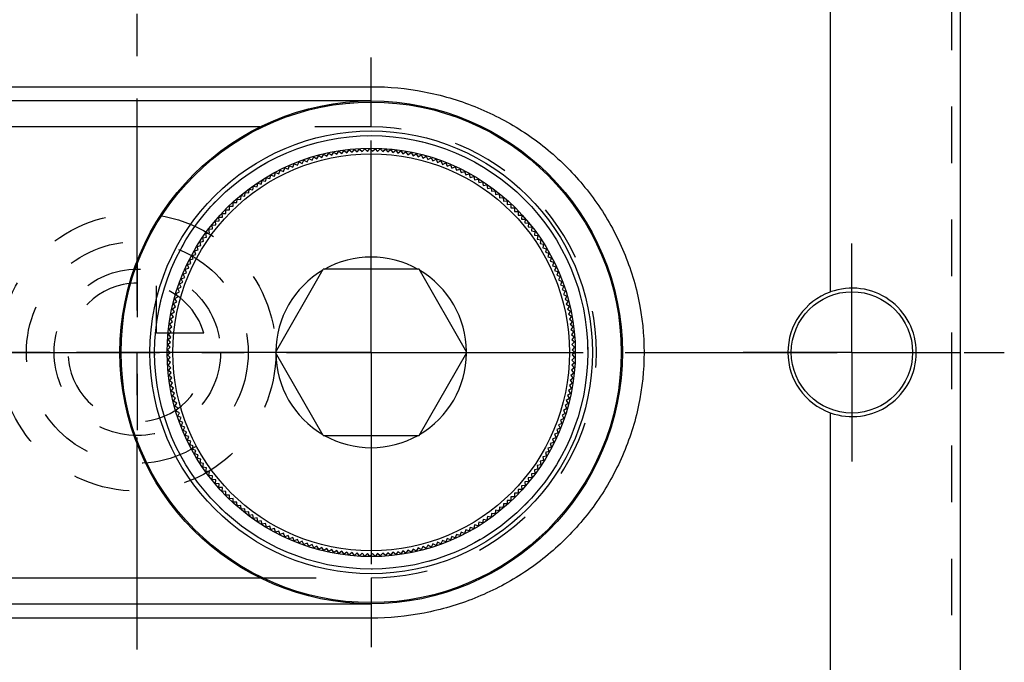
# Model space of a CAD drawing. Header units: millimetres. Extents: x 400 to 600, y 387 to 613.
# Tile 3 of 4: x 486 to 600, y 464 to 538. Entities that reach past the tile are written whole.
import ezdxf

# ---------------------------------------------------------------- set-up
doc = ezdxf.new("R2010")
doc.units = ezdxf.units.MM
doc.header["$LTSCALE"] = 65.185185
doc.linetypes.add('CENTER', pattern=[0.6, 0.375, -0.075, 0.075, -0.075])
doc.linetypes.add('HIDDEN', pattern=[0.2, 0.1, -0.1])
doc.layers.get('0').update_dxf_attribs({"linetype": 'CONTINUOUS'})
for name, color, linetype in [('ACHSEN_S', 7, 'CONTINUOUS'), ('FASEN', 7, 'CONTINUOUS'), ('FLAECHEN', 7, 'CONTINUOUS'), ('KOERPER', 7, 'CONTINUOUS'), ('KONST.EL_MIT_GEO', 7, 'CONTINUOUS'), ('KURVEN', 7, 'CONTINUOUS')]:
    doc.layers.add(name, color=color, linetype=linetype)

msp = doc.modelspace()

# ---------------------------------------------------------------- linework, layer by layer
at = {"color": 7, "linetype": 'Continuous'}
msp.add_line((595, 607.5), (595, 392.5), dxfattribs=at)
at = {"layer": 'ACHSEN_S', "color": 2, "linetype": 'CENTER'}
for p, q in [((500, 387.5), (500, 612.5)), ((399.91, 500), (600.09, 500))]:
    msp.add_line(p, q, dxfattribs=at)
at = {"layer": 'FASEN', "color": 7, "linetype": 'Continuous'}
for radius in [25, 23.56]:
    msp.add_circle((527, 500), radius, dxfattribs=at)
at = {"layer": 'FLAECHEN', "color": 2, "linetype": 'CENTER'}
for p, q in [((527, 500), (527, 534)), ((582.5, 500), (582.5, 512.57)), ((457, 500), (487, 500)), ((527, 500), (493, 500)), ((527, 500), (561, 500)), ((527, 500), (527, 466)), ((582.5, 500), (569.93, 500)), ((582.5, 500), (595.07, 500)), ((582.5, 500), (582.5, 487.43))]:
    msp.add_line(p, q, dxfattribs=at)
at = {"layer": 'FLAECHEN', "color": 7, "linetype": 'Continuous'}
msp.add_circle((582.5, 500), 7, dxfattribs=at)
at = {"layer": 'KOERPER', "color": 7, "linetype": 'Continuous'}
for p, q in [((580, 587.21), (580, 506.97)), ((514.15, 526), (461, 526)), ((580, 493.03), (580, 412.79)), ((461, 474), (514.15, 474))]:
    msp.add_line(p, q, dxfattribs=at)
at = {"layer": 'KOERPER', "color": 8, "linetype": 'HIDDEN'}
for p, q in [((527, 526), (527, 529)), ((527, 526), (514.15, 526)), ((514.15, 474), (527, 474)), ((527, 474), (527, 471))]:
    msp.add_line(p, q, dxfattribs=at)
msp.add_arc((527, 500), 26, 270, 90, dxfattribs=at)
at = {"layer": 'KOERPER', "color": 7, "linetype": 'Continuous'}
for centre, start, end in [((582.51, 500), 109.8176, 180.0243), ((582.52, 500.01), 359.9327, 109.9044), ((582.51, 500), 179.9757, 250.1824), ((582.52, 499.99), 250.0956, 0.0673)]:
    msp.add_arc(centre, 7.4, start, end, dxfattribs=at)
at = {"layer": 'KONST.EL_MIT_GEO', "color": 8, "linetype": 'HIDDEN'}
for p, q in [((595, 581.5), (595, 418.5)), ((594, 580.5), (594, 419.5))]:
    msp.add_line(p, q, dxfattribs=at)
at = {"layer": 'KONST.EL_MIT_GEO', "color": 7, "linetype": 'Continuous'}
for p, q in [((461, 530.65), (527, 530.65)), ((527, 529), (527, 530.65)), ((527, 529), (461, 529)), ((521.31, 522.49), (521.52, 522.85)), ((521.52, 522.85), (521.88, 522.63)), ((521.88, 522.63), (522.1, 522.98)), ((522.1, 522.98), (522.46, 522.75)), ((522.46, 522.75), (522.69, 523.1)), ((522.69, 523.1), (523.04, 522.86)), ((523.04, 522.86), (523.28, 523.2)), ((523.28, 523.2), (523.62, 522.95)), ((523.62, 522.95), (523.87, 523.29)), ((523.87, 523.29), (524.2, 523.03)), ((524.2, 523.03), (524.46, 523.36)), ((524.46, 523.36), (524.79, 523.09)), ((524.79, 523.09), (525.06, 523.42)), ((525.06, 523.42), (525.38, 523.14)), ((525.38, 523.14), (525.66, 523.46)), ((525.66, 523.46), (525.97, 523.18)), ((525.97, 523.18), (526.25, 523.49)), ((526.25, 523.49), (526.56, 523.19)), ((526.56, 523.19), (526.85, 523.5)), ((526.85, 523.5), (527.15, 523.2)), ((527.15, 523.2), (527.45, 523.49)), ((527.45, 523.49), (527.74, 523.19)), ((527.74, 523.19), (528.05, 523.48)), ((528.05, 523.48), (528.33, 523.16)), ((528.33, 523.16), (528.64, 523.44)), ((528.64, 523.44), (528.92, 523.12)), ((528.92, 523.12), (529.24, 523.39)), ((529.24, 523.39), (529.5, 523.06)), ((529.5, 523.06), (529.83, 523.33)), ((529.83, 523.33), (530.09, 522.99)), ((530.09, 522.99), (530.42, 523.25)), ((530.42, 523.25), (530.67, 522.91)), ((530.67, 522.91), (531.02, 523.15)), ((531.02, 523.15), (531.25, 522.8)), ((531.25, 522.8), (531.6, 523.04)), ((531.6, 523.04), (531.83, 522.69)), ((531.83, 522.69), (532.19, 522.92)), ((532.19, 522.92), (532.41, 522.56)), ((517.95, 521.36), (518.11, 521.75)), ((518.11, 521.75), (518.5, 521.58)), ((518.5, 521.58), (518.67, 521.97)), ((518.67, 521.97), (519.05, 521.79)), ((519.05, 521.79), (519.23, 522.18)), ((519.23, 522.18), (519.61, 521.99)), ((519.61, 521.99), (519.8, 522.37)), ((519.8, 522.37), (520.17, 522.17)), ((520.17, 522.17), (520.37, 522.54)), ((520.37, 522.54), (520.74, 522.34)), ((520.74, 522.34), (520.94, 522.7)), ((520.94, 522.7), (521.31, 522.49)), ((532.41, 522.56), (532.77, 522.78)), ((532.77, 522.78), (532.98, 522.41)), ((532.98, 522.41), (533.35, 522.63)), ((533.35, 522.63), (533.55, 522.25)), ((533.55, 522.25), (533.92, 522.46)), ((533.92, 522.46), (534.11, 522.08)), ((534.11, 522.08), (534.49, 522.27)), ((534.49, 522.27), (534.67, 521.89)), ((534.67, 521.89), (535.05, 522.08)), ((535.05, 522.08), (535.23, 521.69)), ((535.23, 521.69), (535.61, 521.86)), ((535.61, 521.86), (535.78, 521.47)), ((515.83, 520.33), (515.95, 520.74)), ((515.95, 520.74), (516.35, 520.61)), ((516.35, 520.61), (516.48, 521.01)), ((516.48, 521.01), (516.88, 520.87)), ((516.88, 520.87), (517.02, 521.27)), ((517.02, 521.27), (517.41, 521.12)), ((517.41, 521.12), (517.56, 521.52)), ((517.56, 521.52), (517.95, 521.36)), ((535.78, 521.47), (536.16, 521.64)), ((536.16, 521.64), (536.32, 521.24)), ((536.32, 521.24), (536.71, 521.4)), ((536.71, 521.4), (536.86, 521)), ((536.86, 521), (537.25, 521.14)), ((537.25, 521.14), (537.39, 520.74)), ((537.39, 520.74), (537.79, 520.88)), ((537.79, 520.88), (537.91, 520.47)), ((537.91, 520.47), (538.32, 520.6)), ((538.32, 520.6), (538.43, 520.19)), ((513.82, 519.09), (513.9, 519.51)), ((513.9, 519.51), (514.31, 519.42)), ((514.31, 519.42), (514.4, 519.83)), ((514.4, 519.83), (514.81, 519.74)), ((514.81, 519.74), (514.91, 520.15)), ((514.91, 520.15), (515.32, 520.04)), ((515.32, 520.04), (515.42, 520.45)), ((515.42, 520.45), (515.83, 520.33)), ((538.43, 520.19), (538.84, 520.3)), ((538.84, 520.3), (538.94, 519.89)), ((538.94, 519.89), (539.35, 519.99)), ((539.35, 519.99), (539.44, 519.58)), ((539.44, 519.58), (539.85, 519.67)), ((539.85, 519.67), (539.93, 519.26)), ((512.4, 518.03), (512.45, 518.45)), ((512.45, 518.45), (512.87, 518.4)), ((512.87, 518.4), (512.92, 518.82)), ((512.92, 518.82), (513.34, 518.75)), ((513.34, 518.75), (513.41, 519.17)), ((513.41, 519.17), (513.82, 519.09)), ((539.93, 519.26), (540.35, 519.34)), ((540.35, 519.34), (540.42, 518.92)), ((540.42, 518.92), (540.84, 518.99)), ((540.84, 518.99), (540.9, 518.58)), ((540.9, 518.58), (541.32, 518.64)), ((541.32, 518.64), (541.36, 518.22)), ((511.07, 516.87), (511.08, 517.29)), ((511.08, 517.29), (511.51, 517.27)), ((511.51, 517.27), (511.53, 517.69)), ((511.53, 517.69), (511.95, 517.65)), ((511.95, 517.65), (511.98, 518.08)), ((511.98, 518.08), (512.4, 518.03)), ((541.36, 518.22), (541.78, 518.27)), ((541.78, 518.27), (541.82, 517.84)), ((541.82, 517.84), (542.24, 517.88)), ((542.24, 517.88), (542.27, 517.46)), ((542.27, 517.46), (542.69, 517.49)), ((542.69, 517.49), (542.71, 517.07)), ((509.81, 516.03), (510.24, 516.03)), ((510.24, 516.03), (510.23, 516.46)), ((510.23, 516.46), (510.65, 516.46)), ((510.65, 516.46), (510.65, 516.88)), ((510.65, 516.88), (511.07, 516.87)), ((542.71, 517.07), (543.13, 517.08)), ((543.13, 517.08), (543.14, 516.66)), ((543.14, 516.66), (543.56, 516.67)), ((543.56, 516.67), (543.56, 516.25)), ((543.56, 516.25), (543.98, 516.24)), ((543.98, 516.24), (543.97, 515.82)), ((509.02, 515.13), (509.44, 515.16)), ((509.06, 514.71), (509.02, 515.13)), ((509.41, 515.58), (509.83, 515.6)), ((509.44, 515.16), (509.41, 515.58)), ((509.83, 515.6), (509.81, 516.03)), ((543.97, 515.82), (544.39, 515.81)), ((544.39, 515.81), (544.36, 515.38)), ((544.36, 515.38), (544.79, 515.36)), ((544.79, 515.36), (544.75, 514.94)), ((544.75, 514.94), (545.17, 514.9)), ((545.17, 514.9), (545.12, 514.48)), ((507.92, 513.72), (508.34, 513.78)), ((508.27, 514.2), (508.69, 514.25)), ((508.34, 513.78), (508.27, 514.2)), ((508.64, 514.67), (509.06, 514.71)), ((508.69, 514.25), (508.64, 514.67)), ((545.12, 514.48), (545.54, 514.43)), ((545.54, 514.43), (545.49, 514.01)), ((545.49, 514.01), (545.91, 513.96)), ((545.91, 513.96), (545.84, 513.54)), ((507.25, 512.73), (507.66, 512.81)), ((507.34, 512.32), (507.25, 512.73)), ((507.58, 513.23), (507.99, 513.3)), ((507.66, 512.81), (507.58, 513.23)), ((507.99, 513.3), (507.92, 513.72)), ((545.84, 513.54), (546.25, 513.47)), ((546.25, 513.47), (546.18, 513.06)), ((546.18, 513.06), (546.59, 512.98)), ((546.59, 512.98), (546.5, 512.56)), ((506.62, 511.71), (507.03, 511.81)), ((506.74, 511.3), (506.62, 511.71)), ((506.93, 512.22), (507.34, 512.32)), ((507.03, 511.81), (506.93, 512.22)), ((546.5, 512.56), (546.91, 512.48)), ((546.91, 512.48), (546.81, 512.06)), ((546.81, 512.06), (547.22, 511.96)), ((547.22, 511.96), (547.11, 511.56)), ((547.11, 511.56), (547.52, 511.45)), ((506.06, 510.66), (506.46, 510.78)), ((506.19, 510.25), (506.06, 510.66)), ((506.33, 511.18), (506.74, 511.3)), ((506.46, 510.78), (506.33, 511.18)), ((547.52, 511.45), (547.4, 511.04)), ((547.4, 511.04), (547.81, 510.92)), ((547.81, 510.92), (547.68, 510.52)), ((547.68, 510.52), (548.08, 510.39)), ((548.08, 510.39), (547.94, 509.99)), ((505.54, 509.58), (505.94, 509.72)), ((505.7, 509.18), (505.54, 509.58)), ((505.79, 510.12), (506.19, 510.25)), ((505.94, 509.72), (505.79, 510.12)), ((515.94, 500), (521.47, 509.58)), ((532.53, 509.58), (521.47, 509.58)), ((538.06, 500), (532.53, 509.58)), ((547.94, 509.99), (548.34, 509.85)), ((548.34, 509.85), (548.18, 509.45)), ((548.18, 509.45), (548.58, 509.3)), ((548.58, 509.3), (548.42, 508.91)), ((504.87, 507.91), (505.26, 508.09)), ((505.08, 508.47), (505.47, 508.64)), ((505.26, 508.09), (505.08, 508.47)), ((505.3, 509.03), (505.7, 509.18)), ((505.47, 508.64), (505.3, 509.03)), ((548.42, 508.91), (548.81, 508.75)), ((548.81, 508.75), (548.64, 508.36)), ((548.64, 508.36), (549.02, 508.19)), ((549.02, 508.19), (548.84, 507.81)), ((504.5, 506.78), (504.87, 506.97)), ((504.68, 507.35), (505.06, 507.53)), ((504.87, 506.97), (504.68, 507.35)), ((505.06, 507.53), (504.87, 507.91)), ((548.84, 507.81), (549.23, 507.63)), ((549.23, 507.63), (549.04, 507.25)), ((549.04, 507.25), (549.41, 507.06)), ((549.41, 507.06), (549.21, 506.69)), ((504.18, 505.62), (504.55, 505.84)), ((504.33, 506.2), (504.7, 506.41)), ((504.55, 505.84), (504.33, 506.2)), ((504.7, 506.41), (504.5, 506.78)), ((549.21, 506.69), (549.58, 506.49)), ((549.58, 506.49), (549.38, 506.12)), ((549.38, 506.12), (549.74, 505.91)), ((549.74, 505.91), (549.52, 505.55)), ((503.93, 504.46), (504.28, 504.69)), ((504.05, 505.04), (504.41, 505.26)), ((504.28, 504.69), (504.05, 505.04)), ((504.41, 505.26), (504.18, 505.62)), ((549.52, 505.55), (549.89, 505.33)), ((549.89, 505.33), (549.66, 504.98)), ((549.66, 504.98), (550.01, 504.75)), ((550.01, 504.75), (549.78, 504.4)), ((503.73, 503.28), (504.07, 503.53)), ((503.82, 503.87), (504.17, 504.11)), ((504.07, 503.53), (503.82, 503.87)), ((504.17, 504.11), (503.93, 504.46)), ((549.78, 504.4), (550.13, 504.16)), ((550.13, 504.16), (549.88, 503.82)), ((549.88, 503.82), (550.23, 503.57)), ((550.23, 503.57), (549.97, 503.24)), ((503.65, 502.68), (503.99, 502.94)), ((503.92, 502.36), (503.65, 502.68)), ((503.99, 502.94), (503.73, 503.28)), ((549.97, 503.24), (550.31, 502.98)), ((550.31, 502.98), (550.05, 502.65)), ((550.05, 502.65), (550.38, 502.39)), ((550.38, 502.39), (550.11, 502.06)), ((503.55, 501.49), (503.87, 501.77)), ((503.83, 501.18), (503.55, 501.49)), ((503.59, 502.09), (503.92, 502.36)), ((503.87, 501.77), (503.59, 502.09)), ((550.11, 502.06), (550.43, 501.79)), ((550.43, 501.79), (550.15, 501.47)), ((550.15, 501.47), (550.47, 501.2)), ((503.5, 500.3), (503.81, 500.59)), ((503.8, 500), (503.5, 500.3)), ((503.52, 500.9), (503.83, 501.18)), ((503.81, 500.59), (503.52, 500.9)), ((550.47, 501.2), (550.18, 500.89)), ((550.18, 500.89), (550.49, 500.6)), ((550.49, 500.6), (550.2, 500.3)), ((550.2, 500.3), (550.5, 500)), ((503.5, 499.7), (503.8, 500)), ((503.81, 499.41), (503.5, 499.7)), ((503.52, 499.1), (503.81, 499.41)), ((503.83, 498.82), (503.52, 499.1)), ((521.47, 490.43), (515.94, 500)), ((532.53, 490.43), (538.06, 500)), ((550.49, 499.4), (550.18, 499.12)), ((550.18, 499.12), (550.47, 498.81)), ((550.5, 500), (550.2, 499.71)), ((550.2, 499.71), (550.49, 499.4)), ((503.55, 498.51), (503.83, 498.82)), ((503.87, 498.23), (503.55, 498.51)), ((503.59, 497.91), (503.87, 498.23)), ((503.92, 497.64), (503.59, 497.91)), ((550.43, 498.21), (550.11, 497.94)), ((550.11, 497.94), (550.38, 497.61)), ((550.47, 498.81), (550.15, 498.53)), ((550.15, 498.53), (550.43, 498.21)), ((503.65, 497.32), (503.92, 497.64)), ((503.99, 497.06), (503.65, 497.32)), ((503.73, 496.72), (503.99, 497.06)), ((504.07, 496.47), (503.73, 496.72)), ((550.31, 497.02), (549.97, 496.77)), ((549.97, 496.77), (550.23, 496.43)), ((550.38, 497.61), (550.05, 497.35)), ((550.05, 497.35), (550.31, 497.02)), ((503.82, 496.13), (504.07, 496.47)), ((504.17, 495.89), (503.82, 496.13)), ((503.93, 495.54), (504.17, 495.89)), ((550.13, 495.84), (549.78, 495.6)), ((549.78, 495.6), (550.01, 495.25)), ((550.23, 496.43), (549.88, 496.18)), ((549.88, 496.18), (550.13, 495.84)), ((504.28, 495.31), (503.93, 495.54)), ((504.05, 494.96), (504.28, 495.31)), ((504.41, 494.74), (504.05, 494.96)), ((504.18, 494.38), (504.41, 494.74)), ((549.89, 494.67), (549.52, 494.45)), ((549.52, 494.45), (549.74, 494.09)), ((550.01, 495.25), (549.66, 495.02)), ((549.66, 495.02), (549.89, 494.67)), ((504.55, 494.16), (504.18, 494.38)), ((504.33, 493.8), (504.55, 494.16)), ((504.7, 493.59), (504.33, 493.8)), ((504.5, 493.22), (504.7, 493.59)), ((549.58, 493.51), (549.21, 493.31)), ((549.21, 493.31), (549.41, 492.94)), ((549.74, 494.09), (549.38, 493.88)), ((549.38, 493.88), (549.58, 493.51)), ((504.87, 493.03), (504.5, 493.22)), ((504.68, 492.65), (504.87, 493.03)), ((505.06, 492.47), (504.68, 492.65)), ((504.87, 492.09), (505.06, 492.47)), ((549.23, 492.37), (548.84, 492.19)), ((548.84, 492.19), (549.02, 491.81)), ((549.41, 492.94), (549.04, 492.75)), ((549.04, 492.75), (549.23, 492.37)), ((505.26, 491.91), (504.87, 492.09)), ((505.08, 491.53), (505.26, 491.91)), ((505.47, 491.36), (505.08, 491.53)), ((505.3, 490.97), (505.47, 491.36)), ((548.81, 491.25), (548.42, 491.09)), ((548.42, 491.09), (548.58, 490.7)), ((549.02, 491.81), (548.64, 491.64)), ((548.64, 491.64), (548.81, 491.25)), ((505.7, 490.82), (505.3, 490.97)), ((505.54, 490.42), (505.7, 490.82)), ((505.94, 490.28), (505.54, 490.42)), ((505.79, 489.88), (505.94, 490.28)), ((521.47, 490.43), (532.53, 490.43)), ((548.34, 490.15), (547.94, 490.01)), ((547.94, 490.01), (548.08, 489.61)), ((548.58, 490.7), (548.18, 490.55)), ((548.18, 490.55), (548.34, 490.15)), ((506.19, 489.75), (505.79, 489.88)), ((506.06, 489.35), (506.19, 489.75)), ((506.46, 489.22), (506.06, 489.35)), ((506.33, 488.82), (506.46, 489.22)), ((506.74, 488.7), (506.33, 488.82)), ((547.81, 489.08), (547.4, 488.96)), ((547.4, 488.96), (547.52, 488.55)), ((548.08, 489.61), (547.68, 489.48)), ((547.68, 489.48), (547.81, 489.08)), ((506.62, 488.29), (506.74, 488.7)), ((507.03, 488.19), (506.62, 488.29)), ((506.93, 487.78), (507.03, 488.19)), ((507.34, 487.68), (506.93, 487.78)), ((507.25, 487.27), (507.34, 487.68)), ((547.22, 488.04), (546.81, 487.94)), ((546.81, 487.94), (546.91, 487.53)), ((547.52, 488.55), (547.11, 488.44)), ((547.11, 488.44), (547.22, 488.04)), ((507.66, 487.19), (507.25, 487.27)), ((507.58, 486.77), (507.66, 487.19)), ((507.99, 486.7), (507.58, 486.77)), ((507.92, 486.28), (507.99, 486.7)), ((546.25, 486.53), (545.84, 486.46)), ((546.59, 487.02), (546.18, 486.94)), ((546.18, 486.94), (546.25, 486.53)), ((546.91, 487.53), (546.5, 487.44)), ((546.5, 487.44), (546.59, 487.02)), ((508.34, 486.22), (507.92, 486.28)), ((508.27, 485.8), (508.34, 486.22)), ((508.69, 485.75), (508.27, 485.8)), ((508.64, 485.33), (508.69, 485.75)), ((545.54, 485.57), (545.12, 485.52)), ((545.12, 485.52), (545.17, 485.1)), ((545.91, 486.04), (545.49, 485.99)), ((545.49, 485.99), (545.54, 485.57)), ((545.84, 486.46), (545.91, 486.04)), ((509.06, 485.29), (508.64, 485.33)), ((509.02, 484.87), (509.06, 485.29)), ((509.44, 484.84), (509.02, 484.87)), ((509.41, 484.42), (509.44, 484.84)), ((509.83, 484.4), (509.41, 484.42)), ((509.81, 483.98), (509.83, 484.4)), ((544.79, 484.64), (544.36, 484.62)), ((544.36, 484.62), (544.39, 484.2)), ((545.17, 485.1), (544.75, 485.06)), ((544.75, 485.06), (544.79, 484.64)), ((510.24, 483.97), (509.81, 483.98)), ((510.23, 483.54), (510.24, 483.97)), ((510.65, 483.54), (510.23, 483.54)), ((510.65, 483.12), (510.65, 483.54)), ((511.07, 483.13), (510.65, 483.12)), ((511.08, 482.71), (511.07, 483.13)), ((543.14, 483.34), (543.13, 482.92)), ((543.56, 483.33), (543.14, 483.34)), ((543.98, 483.76), (543.56, 483.75)), ((543.56, 483.75), (543.56, 483.33)), ((544.39, 484.2), (543.97, 484.18)), ((543.97, 484.18), (543.98, 483.76)), ((511.51, 482.73), (511.08, 482.71)), ((511.53, 482.31), (511.51, 482.73)), ((511.95, 482.35), (511.53, 482.31)), ((511.98, 481.92), (511.95, 482.35)), ((512.4, 481.97), (511.98, 481.92)), ((512.45, 481.55), (512.4, 481.97)), ((541.82, 482.16), (541.78, 481.73)), ((542.24, 482.12), (541.82, 482.16)), ((542.27, 482.54), (542.24, 482.12)), ((542.69, 482.51), (542.27, 482.54)), ((542.71, 482.93), (542.69, 482.51)), ((543.13, 482.92), (542.71, 482.93)), ((512.87, 481.6), (512.45, 481.55)), ((512.92, 481.18), (512.87, 481.6)), ((513.34, 481.25), (512.92, 481.18)), ((513.41, 480.83), (513.34, 481.25)), ((513.82, 480.91), (513.41, 480.83)), ((513.9, 480.49), (513.82, 480.91)), ((540.42, 481.08), (540.35, 480.66)), ((540.84, 481.01), (540.42, 481.08)), ((540.9, 481.43), (540.84, 481.01)), ((541.32, 481.36), (540.9, 481.43)), ((541.36, 481.78), (541.32, 481.36)), ((541.78, 481.73), (541.36, 481.78)), ((514.31, 480.58), (513.9, 480.49)), ((514.4, 480.17), (514.31, 480.58)), ((514.81, 480.26), (514.4, 480.17)), ((514.91, 479.85), (514.81, 480.26)), ((515.32, 479.96), (514.91, 479.85)), ((515.42, 479.55), (515.32, 479.96)), ((515.83, 479.67), (515.42, 479.55)), ((515.95, 479.26), (515.83, 479.67)), ((538.43, 479.81), (538.32, 479.41)), ((538.84, 479.7), (538.43, 479.81)), ((538.94, 480.11), (538.84, 479.7)), ((539.35, 480.01), (538.94, 480.11)), ((539.44, 480.42), (539.35, 480.01)), ((539.85, 480.33), (539.44, 480.42)), ((539.93, 480.74), (539.85, 480.33)), ((540.35, 480.66), (539.93, 480.74)), ((516.35, 479.39), (515.95, 479.26)), ((516.48, 478.99), (516.35, 479.39)), ((516.88, 479.13), (516.48, 478.99)), ((517.02, 478.73), (516.88, 479.13)), ((517.41, 478.88), (517.02, 478.73)), ((517.56, 478.48), (517.41, 478.88)), ((517.95, 478.64), (517.56, 478.48)), ((518.11, 478.25), (517.95, 478.64)), ((535.78, 478.53), (535.61, 478.14)), ((536.16, 478.36), (535.78, 478.53)), ((536.32, 478.76), (536.16, 478.36)), ((536.71, 478.6), (536.32, 478.76)), ((536.86, 479), (536.71, 478.6)), ((537.25, 478.86), (536.86, 479)), ((537.39, 479.26), (537.25, 478.86)), ((537.79, 479.12), (537.39, 479.26)), ((537.91, 479.53), (537.79, 479.12)), ((538.32, 479.41), (537.91, 479.53)), ((518.5, 478.42), (518.11, 478.25)), ((518.67, 478.03), (518.5, 478.42)), ((519.05, 478.21), (518.67, 478.03)), ((519.23, 477.82), (519.05, 478.21)), ((519.61, 478.01), (519.23, 477.82)), ((519.8, 477.63), (519.61, 478.01)), ((520.17, 477.83), (519.8, 477.63)), ((520.37, 477.46), (520.17, 477.83)), ((520.74, 477.66), (520.37, 477.46)), ((520.94, 477.3), (520.74, 477.66)), ((521.31, 477.51), (520.94, 477.3)), ((521.52, 477.15), (521.31, 477.51)), ((532.41, 477.44), (532.19, 477.08)), ((532.77, 477.22), (532.41, 477.44)), ((532.98, 477.59), (532.77, 477.22)), ((533.35, 477.37), (532.98, 477.59)), ((533.55, 477.75), (533.35, 477.37)), ((533.92, 477.54), (533.55, 477.75)), ((534.11, 477.92), (533.92, 477.54)), ((534.49, 477.73), (534.11, 477.92)), ((534.67, 478.11), (534.49, 477.73)), ((535.05, 477.92), (534.67, 478.11)), ((535.23, 478.31), (535.05, 477.92)), ((535.61, 478.14), (535.23, 478.31)), ((521.88, 477.37), (521.52, 477.15)), ((522.1, 477.02), (521.88, 477.37)), ((522.46, 477.25), (522.1, 477.02)), ((522.69, 476.9), (522.46, 477.25)), ((523.04, 477.14), (522.69, 476.9)), ((523.28, 476.8), (523.04, 477.14)), ((523.62, 477.05), (523.28, 476.8)), ((523.87, 476.71), (523.62, 477.05)), ((524.2, 476.97), (523.87, 476.71)), ((524.46, 476.64), (524.2, 476.97)), ((524.79, 476.91), (524.46, 476.64)), ((525.06, 476.58), (524.79, 476.91)), ((525.38, 476.86), (525.06, 476.58)), ((525.66, 476.54), (525.38, 476.86)), ((525.97, 476.83), (525.66, 476.54)), ((526.25, 476.51), (525.97, 476.83)), ((526.56, 476.81), (526.25, 476.51)), ((526.85, 476.5), (526.56, 476.81)), ((527.15, 476.8), (526.85, 476.5)), ((527.45, 476.51), (527.15, 476.8)), ((527.74, 476.81), (527.45, 476.51)), ((528.05, 476.52), (527.74, 476.81)), ((528.33, 476.84), (528.05, 476.52)), ((528.64, 476.56), (528.33, 476.84)), ((528.92, 476.88), (528.64, 476.56)), ((529.24, 476.61), (528.92, 476.88)), ((529.5, 476.94), (529.24, 476.61)), ((529.83, 476.67), (529.5, 476.94)), ((530.09, 477.01), (529.83, 476.67)), ((530.42, 476.75), (530.09, 477.01)), ((530.67, 477.09), (530.42, 476.75)), ((531.02, 476.85), (530.67, 477.09)), ((531.25, 477.2), (531.02, 476.85)), ((531.6, 476.96), (531.25, 477.2)), ((531.83, 477.31), (531.6, 476.96)), ((532.19, 477.08), (531.83, 477.31)), ((461, 471), (527, 471)), ((527, 471), (527, 469.35)), ((527, 469.35), (461, 469.35))]:
    msp.add_line(p, q, dxfattribs=at)
for radius in [29, 28.87, 25.54, 22.9]:
    msp.add_circle((527, 500), radius, dxfattribs=at)
at = {"layer": 'KONST.EL_MIT_GEO', "color": 8, "linetype": 'HIDDEN'}
msp.add_circle((527, 500), 25, dxfattribs=at)
at = {"layer": 'KONST.EL_MIT_GEO', "color": 7, "linetype": 'Continuous'}
for start, end in [(60.5115, 119.4885), (120.5115, 179.4885), (0.5115, 59.4885), (180.5115, 239.4885), (300.5115, 359.4885), (240.5115, 299.4885)]:
    msp.add_arc((527, 500), 11, start, end, dxfattribs=at)
msp.add_open_spline([(527, 530.65), (529.04, 530.65), (533.13, 530.26), (539.03, 528.54), (544.47, 525.74), (549.25, 521.97), (553.22, 517.33), (556.21, 511.99), (558.08, 506.14), (558.71, 500), (558.08, 493.86), (556.21, 488.01), (553.22, 482.67), (549.25, 478.04), (544.47, 474.26), (539.03, 471.46), (533.13, 469.74), (529.04, 469.35), (527, 469.35)], degree=3, knots=[0, 0, 0, 0, 0.062915, 0.125577, 0.187894, 0.249979, 0.312073, 0.374407, 0.437081, 0.5, 0.562919, 0.625593, 0.687927, 0.750021, 0.812106, 0.874423, 0.937085, 1, 1, 1, 1], dxfattribs=at)
at = {"layer": 'KURVEN', "color": 8, "linetype": 'HIDDEN'}
for p, q in [((500, 510.57), (500, 489.43)), ((502.2, 502.2), (502.2, 507.69)), ((507.69, 502.2), (502.2, 502.2)), ((516, 500), (484, 500))]:
    msp.add_line(p, q, dxfattribs=at)
for radius in [16, 12.8, 9.6]:
    msp.add_circle((500, 500), radius, dxfattribs=at)
for start, end in [(90, 360), (15.962, 74.038)]:
    msp.add_arc((500, 500), 8, start, end, dxfattribs=at)

doc.saveas('drawing.dxf')
